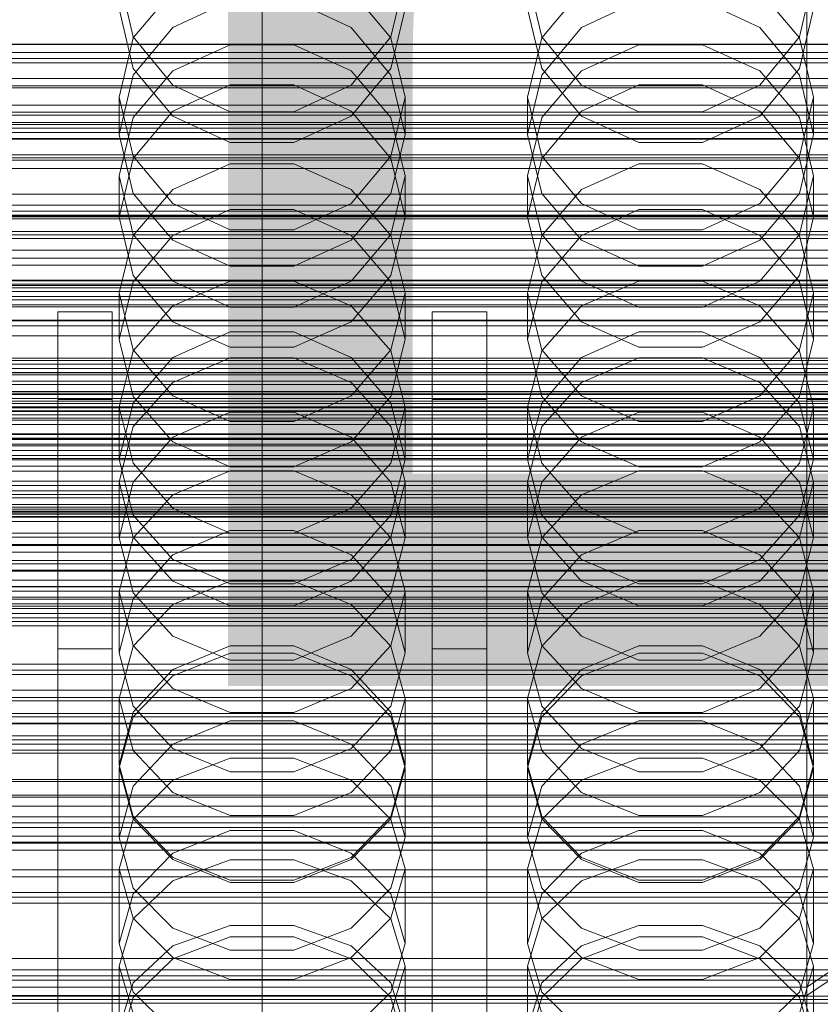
# Model space of a CAD drawing. Header units: millimetres. Extents: x -1970 to 61924, y -58230 to 6847.
# Tile 107 of 256: x 14 to 132, y -34523 to -34378. Entities that reach past the tile are written whole.
import ezdxf

# ---------------------------------------------------------------- set-up
doc = ezdxf.new("R2010")
doc.units = ezdxf.units.MM
for name, color, linetype, lineweight in [('COTAS_O', 1, 'Continuous', 0), ('COTAS_P', 1, 'Continuous', 0), ('frontal_briquetadora', 7, 'Continuous', 0), ('frontal_C01', 7, 'Continuous', 0), ('frontal_C02', 7, 'Continuous', 0), ('frontal_C03', 7, 'Continuous', 0), ('frontal_dosificador', 7, 'Continuous', 0), ('frontal_mezcladora', 7, 'Continuous', 0), ('frontal_secador', 7, 'Continuous', 0), ('frontal_tolva', 7, 'Continuous', 0), ('frontal_tolva-C01', 7, 'Continuous', 0)]:
    doc.layers.add(name, color=color, linetype=linetype, lineweight=lineweight)
doc.dimstyles.new('R19_100', dxfattribs={"dimtxt": 250, "dimasz": 150, "dimexe": 150, "dimexo": 80, "dimgap": 100, "dimtad": 1, "dimtih": 1, "dimtoh": 1, "dimdsep": 46, "dimcen": 0.09, "dimadec": 0, "dimazin": 0, "dimtfac": 1, "dimtdec": 4, "dimtofl": 0, "dimtmove": 0, "dimatfit": 3, "dimfxl": 1, "dimtolj": 1, "dimtzin": 0, "dimarcsym": 0})

# ---------------------------------------------------------------- blocks, each defined once
blk = doc.blocks.new('DIM_R26_43')
at = {"layer": 'COTAS_P'}
for p, q in [((-1750, -34600), (-1600, -34555)), ((2600, -34600), (2450, -34555)), ((-1750, -35500), (-1750, -34600)), ((-1750, -34600), (2600, -34600)), ((-1750, -34600), (-1600, -34645)), ((2600, -34600), (2450, -34645)), ((2600, -35500), (2600, -34600))]:
    blk.add_line(p, q, dxfattribs=at)
blk.add_text('4350 P', height=250, dxfattribs=at).set_placement((425, -34500))
blk = doc.blocks.new('DIM_R26_46')
at = {"layer": 'COTAS_O'}
for p, q in [((-1725, -33700), (-1575, -33655)), ((1725, -33700), (1575, -33655)), ((-1725, -34400), (-1725, -33700)), ((-1725, -33700), (1725, -33700)), ((-1725, -33700), (-1575, -33745)), ((1725, -33700), (1575, -33745)), ((1725, -34400), (1725, -33700))]:
    blk.add_line(p, q, dxfattribs=at)
blk.add_text('3450 O', height=250, dxfattribs=at).set_placement((0, -33600))
blk = doc.blocks.new('DIM_R26_48')
at = {"layer": 'COTAS_O'}
for p, q in [((-650, -33700), (50, -33700)), ((50, -33700), (5, -33850)), ((50, -34900), (50, -33700)), ((50, -33700), (95, -33850)), ((50, -34900), (5, -34750)), ((50, -34900), (95, -34750)), ((-650, -34900), (50, -34900))]:
    blk.add_line(p, q, dxfattribs=at)
blk.add_text('1200 O', height=250, rotation=90, dxfattribs=at).set_placement((-50, -34300))
blk = doc.blocks.new('DIM_R26_49')
at = {"layer": 'COTAS_O'}
for p, q in [((-650, -34200), (-500, -34155)), ((650, -34200), (500, -34155)), ((-650, -34900), (-650, -34200)), ((-650, -34200), (650, -34200)), ((-650, -34200), (-500, -34245)), ((650, -34200), (500, -34245)), ((650, -34900), (650, -34200))]:
    blk.add_line(p, q, dxfattribs=at)
blk.add_text('1300 O', height=250, dxfattribs=at).set_placement((0, -34100))
blk = doc.blocks.new('DIM_R26_54')
at = {"layer": 'COTAS_P'}
for p, q in [((-305, -34680), (395, -34680)), ((395, -34680), (350, -34830)), ((395, -36000), (395, -34680)), ((395, -34680), (440, -34830)), ((395, -36000), (350, -35850)), ((395, -36000), (440, -35850)), ((-305, -36000), (395, -36000))]:
    blk.add_line(p, q, dxfattribs=at)
blk.add_text('1320 P', height=250, rotation=90, dxfattribs=at).set_placement((295, -35340))

msp = doc.modelspace()

# ---------------------------------------------------------------- linework, layer by layer
at = {"layer": 'frontal_briquetadora'}
for p, q in [((29, -34371.863), (31.08, -34380.664)), ((68.92, -34380.664), (71, -34371.863)), ((89, -34371.863), (91.08, -34380.664)), ((128.92, -34380.664), (131, -34371.863)), ((36.907, -34373.853), (31.08, -34380.809)), ((68.92, -34380.809), (63.093, -34373.853)), ((96.907, -34373.853), (91.08, -34380.809)), ((128.92, -34380.809), (123.093, -34373.853)), ((36.906, -34379.254), (45.326, -34375.335)), ((54.674, -34375.335), (63.094, -34379.254)), ((96.906, -34379.254), (105.326, -34375.335)), ((114.674, -34375.335), (123.094, -34379.254)), ((31.08, -34385.296), (29, -34376.522)), ((71, -34376.522), (68.92, -34385.296)), ((91.08, -34385.296), (89, -34376.522)), ((131, -34376.522), (128.92, -34385.296)), ((31.08, -34386.283), (36.906, -34379.254)), ((63.094, -34379.254), (68.92, -34386.283)), ((91.08, -34386.283), (96.906, -34379.254)), ((123.094, -34379.254), (128.92, -34386.283)), ((31.08, -34380.809), (29, -34389.484)), ((31.08, -34380.664), (36.907, -34387.722)), ((63.093, -34387.722), (68.92, -34380.664)), ((71, -34389.484), (68.92, -34380.809)), ((91.08, -34380.809), (89, -34389.484)), ((91.08, -34380.664), (96.907, -34387.722)), ((123.093, -34387.722), (128.92, -34380.664)), ((131, -34389.484), (128.92, -34380.809)), ((36.907, -34385.622), (45.327, -34381.804)), ((45.327, -34381.804), (54.673, -34381.804)), ((54.673, -34381.804), (63.093, -34385.622)), ((96.907, -34385.622), (105.327, -34381.804)), ((105.327, -34381.804), (114.673, -34381.804)), ((114.673, -34381.804), (123.093, -34385.622)), ((36.906, -34392.292), (31.08, -34385.296)), ((31.08, -34392.502), (36.907, -34385.622)), ((63.093, -34385.622), (68.92, -34392.502)), ((68.92, -34385.296), (63.094, -34392.292)), ((96.906, -34392.292), (91.08, -34385.296)), ((91.08, -34392.502), (96.907, -34385.622)), ((123.093, -34385.622), (128.92, -34392.502)), ((128.92, -34385.296), (123.094, -34392.292)), ((29, -34394.99), (31.08, -34386.283)), ((68.92, -34386.283), (71, -34394.99)), ((89, -34394.99), (91.08, -34386.283)), ((128.92, -34386.283), (131, -34394.99)), ((45.326, -34387.688), (36.906, -34391.571)), ((36.907, -34387.722), (45.327, -34391.639)), ((54.674, -34387.688), (45.326, -34387.688)), ((54.673, -34391.639), (63.093, -34387.722)), ((63.094, -34391.571), (54.674, -34387.688)), ((105.326, -34387.688), (96.906, -34391.571)), ((96.907, -34387.722), (105.327, -34391.639)), ((114.674, -34387.688), (105.326, -34387.688)), ((114.673, -34391.639), (123.093, -34387.722)), ((123.094, -34391.571), (114.674, -34387.688)), ((29, -34389.484), (29, -34394.99)), ((29, -34389.484), (31.08, -34398.159)), ((68.92, -34398.159), (71, -34389.484)), ((71, -34389.484), (71, -34394.99)), ((89, -34389.484), (89, -34394.99)), ((89, -34389.484), (91.08, -34398.159)), ((128.92, -34398.159), (131, -34389.484)), ((131, -34389.484), (131, -34394.99)), ((36.906, -34391.571), (31.08, -34398.53)), ((45.327, -34391.639), (54.673, -34391.639)), ((68.92, -34398.53), (63.094, -34391.571)), ((96.906, -34391.571), (91.08, -34398.53)), ((105.327, -34391.639), (114.673, -34391.639)), ((128.92, -34398.53), (123.094, -34391.571)), ((29, -34401.081), (31.08, -34392.502)), ((45.326, -34396.159), (36.906, -34392.292)), ((63.094, -34392.292), (54.674, -34396.159)), ((68.92, -34392.502), (71, -34401.081)), ((89, -34401.081), (91.08, -34392.502)), ((105.326, -34396.159), (96.906, -34392.292)), ((123.094, -34392.292), (114.674, -34396.159)), ((128.92, -34392.502), (131, -34401.081)), ((31.08, -34403.634), (29, -34394.99)), ((71, -34394.99), (68.92, -34403.634)), ((91.08, -34403.634), (89, -34394.99)), ((131, -34394.99), (128.92, -34403.634)), ((54.674, -34396.159), (45.326, -34396.159)), ((114.674, -34396.159), (105.326, -34396.159)), ((31.08, -34398.53), (29, -34407.145)), ((31.08, -34398.159), (36.907, -34405.116)), ((63.093, -34405.116), (68.92, -34398.159)), ((71, -34407.145), (68.92, -34398.53)), ((91.08, -34398.53), (89, -34407.145)), ((91.08, -34398.159), (96.907, -34405.116)), ((123.093, -34405.116), (128.92, -34398.159)), ((131, -34407.145), (128.92, -34398.53)), ((36.907, -34403.051), (45.327, -34399.304)), ((45.327, -34399.304), (54.673, -34399.304)), ((54.673, -34399.304), (63.093, -34403.051)), ((96.907, -34403.051), (105.327, -34399.304)), ((105.327, -34399.304), (114.673, -34399.304)), ((114.673, -34399.304), (123.093, -34403.051)), ((29, -34401.081), (29, -34407.145)), ((31.08, -34409.66), (29, -34401.081)), ((71, -34401.081), (68.92, -34409.66)), ((71, -34401.081), (71, -34407.145)), ((89, -34401.081), (89, -34407.145)), ((91.08, -34409.66), (89, -34401.081)), ((131, -34401.081), (128.92, -34409.66)), ((131, -34401.081), (131, -34407.145)), ((31.08, -34409.801), (36.907, -34403.051)), ((63.093, -34403.051), (68.92, -34409.801)), ((91.08, -34409.801), (96.907, -34403.051)), ((123.093, -34403.051), (128.92, -34409.801)), ((36.906, -34410.517), (31.08, -34403.634)), ((68.92, -34403.634), (63.094, -34410.517)), ((96.906, -34410.517), (91.08, -34403.634)), ((128.92, -34403.634), (123.094, -34410.517)), ((45.326, -34405.988), (36.906, -34409.807)), ((36.907, -34405.116), (45.327, -34408.976)), ((54.674, -34405.988), (45.326, -34405.988)), ((54.673, -34408.976), (63.093, -34405.116)), ((63.094, -34409.807), (54.674, -34405.988)), ((105.326, -34405.988), (96.906, -34409.807)), ((96.907, -34405.116), (105.327, -34408.976)), ((114.674, -34405.988), (105.326, -34405.988)), ((114.673, -34408.976), (123.093, -34405.116)), ((123.094, -34409.807), (114.674, -34405.988)), ((29, -34407.145), (31.08, -34415.689)), ((68.92, -34415.689), (71, -34407.145)), ((89, -34407.145), (91.08, -34415.689)), ((128.92, -34415.689), (131, -34407.145)), ((45.327, -34408.976), (54.673, -34408.976)), ((105.327, -34408.976), (114.673, -34408.976)), ((29, -34418.219), (31.08, -34409.801)), ((36.907, -34416.54), (31.08, -34409.66)), ((36.906, -34409.807), (31.08, -34416.648)), ((45.326, -34414.319), (36.906, -34410.517)), ((63.094, -34410.517), (54.674, -34414.319)), ((68.92, -34409.66), (63.093, -34416.54)), ((68.92, -34416.648), (63.094, -34409.807)), ((68.92, -34409.801), (71, -34418.219)), ((89, -34418.219), (91.08, -34409.801)), ((96.907, -34416.54), (91.08, -34409.66)), ((96.906, -34409.807), (91.08, -34416.648)), ((105.326, -34414.319), (96.906, -34410.517)), ((123.094, -34410.517), (114.674, -34414.319)), ((128.92, -34409.66), (123.093, -34416.54)), ((128.92, -34416.648), (123.094, -34409.807)), ((128.92, -34409.801), (131, -34418.219)), ((54.674, -34414.319), (45.326, -34414.319)), ((114.674, -34414.319), (105.326, -34414.319)), ((31.08, -34415.689), (36.906, -34422.488)), ((63.094, -34422.488), (68.92, -34415.689)), ((91.08, -34415.689), (96.906, -34422.488)), ((123.094, -34422.488), (128.92, -34415.689)), ((31.08, -34416.648), (29, -34425.108)), ((45.327, -34416.505), (36.907, -34420.17)), ((45.327, -34420.358), (36.907, -34416.54)), ((54.673, -34416.505), (45.327, -34416.505)), ((63.093, -34420.17), (54.673, -34416.505)), ((63.093, -34416.54), (54.673, -34420.358)), ((71, -34425.108), (68.92, -34416.648)), ((91.08, -34416.648), (89, -34425.108)), ((105.327, -34416.505), (96.907, -34420.17)), ((105.327, -34420.358), (96.907, -34416.54)), ((114.673, -34416.505), (105.327, -34416.505)), ((123.093, -34420.17), (114.673, -34416.505)), ((123.093, -34416.54), (114.673, -34420.358)), ((131, -34425.108), (128.92, -34416.648)), ((29, -34418.219), (29, -34425.108)), ((29, -34418.219), (31.08, -34426.637)), ((68.92, -34426.637), (71, -34418.219)), ((71, -34418.219), (71, -34425.108)), ((89, -34418.219), (89, -34425.108)), ((89, -34418.219), (91.08, -34426.637)), ((128.92, -34426.637), (131, -34418.219)), ((131, -34418.219), (131, -34425.108)), ((36.907, -34420.17), (31.08, -34426.776)), ((54.673, -34420.358), (45.327, -34420.358)), ((68.92, -34426.776), (63.093, -34420.17)), ((96.907, -34420.17), (91.08, -34426.776)), ((114.673, -34420.358), (105.327, -34420.358)), ((128.92, -34426.776), (123.093, -34420.17)), ((36.906, -34422.488), (45.326, -34426.241)), ((54.674, -34426.241), (63.094, -34422.488)), ((96.906, -34422.488), (105.326, -34426.241)), ((114.674, -34426.241), (123.094, -34422.488)), ((36.906, -34427.72), (45.326, -34423.972)), ((45.326, -34423.972), (54.674, -34423.972)), ((54.674, -34423.972), (63.094, -34427.72)), ((96.906, -34427.72), (105.326, -34423.972)), ((105.326, -34423.972), (114.674, -34423.972)), ((114.674, -34423.972), (123.094, -34427.72)), ((31.08, -34433.486), (29, -34425.108)), ((45.326, -34426.241), (54.674, -34426.241)), ((71, -34425.108), (68.92, -34433.486)), ((91.08, -34433.486), (89, -34425.108)), ((105.326, -34426.241), (114.674, -34426.241)), ((131, -34425.108), (128.92, -34433.486)), ((31.08, -34426.776), (29, -34435.012)), ((31.08, -34426.637), (36.907, -34433.388)), ((31.08, -34434.426), (36.906, -34427.72)), ((36.907, -34431.392), (45.327, -34427.785)), ((45.327, -34427.785), (54.673, -34427.785)), ((54.673, -34427.785), (63.093, -34431.392)), ((63.093, -34433.388), (68.92, -34426.637)), ((63.094, -34427.72), (68.92, -34434.426)), ((71, -34435.012), (68.92, -34426.776)), ((91.08, -34426.776), (89, -34435.012)), ((91.08, -34426.637), (96.907, -34433.388)), ((91.08, -34434.426), (96.906, -34427.72)), ((96.907, -34431.392), (105.327, -34427.785)), ((105.327, -34427.785), (114.673, -34427.785)), ((114.673, -34427.785), (123.093, -34431.392)), ((123.093, -34433.388), (128.92, -34426.637)), ((123.094, -34427.72), (128.92, -34434.426)), ((131, -34435.012), (128.92, -34426.776)), ((31.08, -34437.891), (36.907, -34431.392)), ((63.093, -34431.392), (68.92, -34437.891)), ((91.08, -34437.891), (96.907, -34431.392)), ((123.093, -34431.392), (128.92, -34437.891)), ((36.906, -34440.145), (31.08, -34433.486)), ((36.907, -34433.388), (45.327, -34437.134)), ((54.673, -34437.134), (63.093, -34433.388)), ((68.92, -34433.486), (63.094, -34440.145)), ((96.906, -34440.145), (91.08, -34433.486)), ((96.907, -34433.388), (105.327, -34437.134)), ((114.673, -34437.134), (123.093, -34433.388)), ((128.92, -34433.486), (123.094, -34440.145)), ((200, -34434.477), (-160, -34434.477)), ((29, -34442.708), (31.08, -34434.426)), ((29, -34435.012), (29, -34442.708)), ((29, -34435.012), (31.08, -34443.249)), ((68.92, -34434.426), (71, -34442.708)), ((68.92, -34443.249), (71, -34435.012)), ((71, -34435.012), (71, -34442.708)), ((89, -34442.708), (91.08, -34434.426)), ((89, -34435.012), (89, -34442.708)), ((89, -34435.012), (91.08, -34443.249)), ((128.92, -34434.426), (131, -34442.708)), ((128.92, -34443.249), (131, -34435.012)), ((131, -34435.012), (131, -34442.708)), ((45.326, -34435.765), (36.906, -34439.459)), ((54.674, -34435.765), (45.326, -34435.765)), ((63.094, -34439.459), (54.674, -34435.765)), ((105.326, -34435.765), (96.906, -34439.459)), ((114.674, -34435.765), (105.326, -34435.765)), ((123.094, -34439.459), (114.674, -34435.765)), ((29, -34445.996), (31.08, -34437.891)), ((45.327, -34437.134), (54.673, -34437.134)), ((68.92, -34437.891), (71, -34445.996)), ((89, -34445.996), (91.08, -34437.891)), ((105.327, -34437.134), (114.673, -34437.134)), ((128.92, -34437.891), (131, -34445.996)), ((36.906, -34439.459), (31.08, -34446.067)), ((68.92, -34446.067), (63.094, -34439.459)), ((96.906, -34439.459), (91.08, -34446.067)), ((128.92, -34446.067), (123.094, -34439.459)), ((-160, -34439.62), (200, -34439.62)), ((45.326, -34443.818), (36.906, -34440.145)), ((63.094, -34440.145), (54.674, -34443.818)), ((105.326, -34443.818), (96.906, -34440.145)), ((123.094, -34440.145), (114.674, -34443.818)), ((31.08, -34450.901), (29, -34442.708)), ((31.08, -34443.249), (36.907, -34449.855)), ((54.674, -34443.818), (45.326, -34443.818)), ((63.093, -34449.855), (68.92, -34443.249)), ((71, -34442.708), (68.92, -34450.901)), ((91.08, -34450.901), (89, -34442.708)), ((91.08, -34443.249), (96.907, -34449.855)), ((114.674, -34443.818), (105.326, -34443.818)), ((123.093, -34449.855), (128.92, -34443.249)), ((131, -34442.708), (128.92, -34450.901)), ((36.907, -34447.906), (45.327, -34444.394)), ((45.327, -34444.394), (54.673, -34444.394)), ((54.673, -34444.394), (63.093, -34447.906)), ((96.907, -34447.906), (105.327, -34444.394)), ((105.327, -34444.394), (114.673, -34444.394)), ((114.673, -34444.394), (123.093, -34447.906)), ((29, -34445.996), (29, -34454.221)), ((31.08, -34454.101), (29, -34445.996)), ((31.08, -34446.067), (29, -34454.221)), ((71, -34445.996), (68.92, -34454.101)), ((71, -34454.221), (68.92, -34446.067)), ((71, -34445.996), (71, -34454.221)), ((89, -34445.996), (89, -34454.221)), ((91.08, -34454.101), (89, -34445.996)), ((91.08, -34446.067), (89, -34454.221)), ((131, -34445.996), (128.92, -34454.101)), ((131, -34454.221), (128.92, -34446.067)), ((131, -34445.996), (131, -34454.221)), ((31.08, -34454.234), (36.907, -34447.906)), ((63.093, -34447.906), (68.92, -34454.234)), ((91.08, -34454.234), (96.907, -34447.906)), ((123.093, -34447.906), (128.92, -34454.234)), ((36.906, -34457.404), (31.08, -34450.901)), ((36.907, -34449.855), (45.327, -34453.52)), ((54.673, -34453.52), (63.093, -34449.855)), ((68.92, -34450.901), (63.094, -34457.404)), ((96.906, -34457.404), (91.08, -34450.901)), ((96.907, -34449.855), (105.327, -34453.52)), ((114.673, -34453.52), (123.093, -34449.855)), ((128.92, -34450.901), (123.094, -34457.404)), ((200, -34451.11), (-160, -34451.11)), ((45.326, -34453.127), (36.906, -34456.734)), ((54.674, -34453.127), (45.326, -34453.127)), ((45.327, -34453.52), (54.673, -34453.52)), ((63.094, -34456.734), (54.674, -34453.127)), ((105.326, -34453.127), (96.906, -34456.734)), ((114.674, -34453.127), (105.326, -34453.127)), ((105.327, -34453.52), (114.673, -34453.52)), ((123.094, -34456.734), (114.674, -34453.127)), ((29, -34454.221), (31.08, -34462.278)), ((29, -34462.125), (31.08, -34454.234)), ((36.907, -34460.601), (31.08, -34454.101)), ((68.92, -34454.101), (63.093, -34460.601)), ((68.92, -34462.278), (71, -34454.221)), ((68.92, -34454.234), (71, -34462.125)), ((89, -34454.221), (91.08, -34462.278)), ((89, -34462.125), (91.08, -34454.234)), ((96.907, -34460.601), (91.08, -34454.101)), ((128.92, -34454.101), (123.093, -34460.601)), ((128.92, -34462.278), (131, -34454.221)), ((128.92, -34454.234), (131, -34462.125)), ((36.906, -34456.734), (31.08, -34463.181)), ((68.92, -34463.18), (63.094, -34456.734)), ((96.906, -34456.734), (91.08, -34463.181)), ((128.92, -34463.18), (123.094, -34456.734)), ((-160, -34457.538), (200, -34457.538)), ((45.326, -34460.988), (36.906, -34457.404)), ((63.094, -34457.404), (54.674, -34460.988)), ((105.326, -34460.988), (96.906, -34457.404)), ((123.094, -34457.404), (114.674, -34460.988)), ((45.327, -34460.596), (36.907, -34464.004)), ((45.327, -34464.208), (36.907, -34460.601)), ((54.674, -34460.988), (45.326, -34460.988)), ((54.673, -34460.596), (45.327, -34460.596)), ((63.093, -34464.004), (54.673, -34460.596)), ((63.093, -34460.601), (54.673, -34464.208)), ((105.327, -34460.596), (96.907, -34464.004)), ((105.327, -34464.208), (96.907, -34460.601)), ((114.674, -34460.988), (105.326, -34460.988)), ((114.673, -34460.596), (105.327, -34460.596)), ((123.093, -34464.004), (114.673, -34460.596)), ((123.093, -34460.601), (114.673, -34464.208)), ((200, -34461.368), (-160, -34461.368)), ((29, -34462.125), (29, -34471.125)), ((29, -34462.125), (31.08, -34470.016)), ((31.08, -34462.278), (36.906, -34468.668)), ((63.094, -34468.668), (68.92, -34462.278)), ((68.92, -34470.016), (71, -34462.125)), ((71, -34462.125), (71, -34471.125)), ((89, -34462.125), (89, -34471.125)), ((89, -34462.125), (91.08, -34470.016)), ((91.08, -34462.278), (96.906, -34468.668)), ((123.094, -34468.668), (128.92, -34462.278)), ((128.92, -34470.016), (131, -34462.125)), ((131, -34462.125), (131, -34471.125)), ((-160, -34463.94), (200, -34463.94)), ((31.08, -34463.181), (29, -34471.125)), ((36.907, -34464.004), (31.08, -34470.145)), ((68.92, -34470.145), (63.093, -34464.004)), ((71, -34471.125), (68.92, -34463.18)), ((91.08, -34463.181), (89, -34471.125)), ((96.907, -34464.004), (91.08, -34470.145)), ((128.92, -34470.145), (123.093, -34464.004)), ((131, -34471.125), (128.92, -34463.18)), ((54.673, -34464.208), (45.327, -34464.208)), ((114.673, -34464.208), (105.327, -34464.208)), ((36.906, -34468.668), (45.326, -34472.188)), ((54.674, -34472.188), (63.094, -34468.668)), ((96.906, -34468.668), (105.326, -34472.188)), ((114.674, -34472.188), (123.094, -34468.668)), ((31.08, -34470.145), (29, -34477.803)), ((31.08, -34478.964), (29, -34471.125)), ((31.08, -34470.016), (36.907, -34476.344)), ((36.906, -34473.572), (45.326, -34470.06)), ((36.907, -34474.485), (45.327, -34471.151)), ((45.326, -34470.06), (54.674, -34470.06)), ((45.327, -34471.151), (54.673, -34471.151)), ((54.673, -34471.151), (63.093, -34474.485)), ((54.674, -34470.06), (63.094, -34473.572)), ((63.093, -34476.344), (68.92, -34470.016)), ((71, -34477.803), (68.92, -34470.145)), ((71, -34471.125), (68.92, -34478.964)), ((91.08, -34470.145), (89, -34477.803)), ((91.08, -34478.964), (89, -34471.125)), ((91.08, -34470.016), (96.907, -34476.344)), ((96.906, -34473.572), (105.326, -34470.06)), ((96.907, -34474.485), (105.327, -34471.151)), ((105.326, -34470.06), (114.674, -34470.06)), ((105.327, -34471.151), (114.673, -34471.151)), ((114.673, -34471.151), (123.093, -34474.485)), ((114.674, -34470.06), (123.094, -34473.572)), ((123.093, -34476.344), (128.92, -34470.016)), ((131, -34477.803), (128.92, -34470.145)), ((131, -34471.125), (128.92, -34478.964)), ((45.326, -34472.188), (54.674, -34472.188)), ((105.326, -34472.188), (114.674, -34472.188)), ((31.08, -34479.841), (36.906, -34473.572)), ((63.094, -34473.572), (68.92, -34479.841)), ((91.08, -34479.841), (96.906, -34473.572)), ((123.094, -34473.572), (128.92, -34479.841)), ((31.08, -34480.494), (36.907, -34474.485)), ((63.093, -34474.485), (68.92, -34480.494)), ((91.08, -34480.494), (96.907, -34474.485)), ((123.093, -34474.485), (128.92, -34480.494)), ((36.907, -34476.344), (45.327, -34479.856)), ((54.673, -34479.856), (63.093, -34476.344)), ((96.907, -34476.344), (105.327, -34479.856)), ((114.673, -34479.856), (123.093, -34476.344)), ((200, -34478.149), (-160, -34478.149)), ((29, -34477.803), (29, -34487.557)), ((29, -34477.803), (31.08, -34485.461)), ((68.92, -34485.461), (71, -34477.803)), ((71, -34477.803), (71, -34487.557)), ((89, -34477.803), (89, -34487.557)), ((89, -34477.803), (91.08, -34485.461)), ((128.92, -34485.461), (131, -34477.803)), ((131, -34477.803), (131, -34487.557)), ((29, -34487.557), (31.08, -34479.841)), ((36.906, -34485.172), (31.08, -34478.964)), ((45.327, -34479.856), (54.673, -34479.856)), ((68.92, -34478.964), (63.094, -34485.172)), ((68.92, -34479.841), (71, -34487.557)), ((89, -34487.557), (91.08, -34479.841)), ((96.906, -34485.172), (91.08, -34478.964)), ((105.327, -34479.856), (114.673, -34479.856)), ((128.92, -34478.964), (123.094, -34485.172)), ((128.92, -34479.841), (131, -34487.557)), ((-160, -34481.433), (200, -34481.433)), ((29, -34487.986), (31.08, -34480.494)), ((45.326, -34481.091), (36.906, -34484.534)), ((54.674, -34481.091), (45.326, -34481.091)), ((63.094, -34484.534), (54.674, -34481.091)), ((68.92, -34480.494), (71, -34487.986)), ((89, -34487.986), (91.08, -34480.494)), ((105.326, -34481.091), (96.906, -34484.534)), ((114.674, -34481.091), (105.326, -34481.091)), ((123.094, -34484.534), (114.674, -34481.091)), ((128.92, -34480.494), (131, -34487.986)), ((-160, -34483.291), (200, -34483.291)), ((36.906, -34484.534), (31.08, -34490.676)), ((31.08, -34485.461), (36.907, -34491.602)), ((45.326, -34488.588), (36.906, -34485.172)), ((63.094, -34485.172), (54.674, -34488.588)), ((63.093, -34491.602), (68.92, -34485.461)), ((68.92, -34490.676), (63.094, -34484.534)), ((96.906, -34484.534), (91.08, -34490.676)), ((91.08, -34485.461), (96.907, -34491.602)), ((105.326, -34488.588), (96.906, -34485.172)), ((123.094, -34485.172), (114.674, -34488.588)), ((123.093, -34491.602), (128.92, -34485.461)), ((128.92, -34490.676), (123.094, -34484.534)), ((-160, -34485.849), (200, -34485.849)), ((36.907, -34489.803), (45.327, -34486.586)), ((45.327, -34486.586), (54.673, -34486.586)), ((54.673, -34486.586), (63.093, -34489.803)), ((96.907, -34489.803), (105.327, -34486.586)), ((105.327, -34486.586), (114.673, -34486.586)), ((114.673, -34486.586), (123.093, -34489.803)), ((31.08, -34495.158), (29, -34487.557)), ((29, -34487.986), (29, -34498.23)), ((31.08, -34495.478), (29, -34487.986)), ((54.674, -34488.588), (45.326, -34488.588)), ((71, -34487.557), (68.92, -34495.158)), ((71, -34487.986), (68.92, -34495.478)), ((71, -34487.986), (71, -34498.23)), ((91.08, -34495.158), (89, -34487.557)), ((89, -34487.986), (89, -34498.23)), ((91.08, -34495.478), (89, -34487.986)), ((114.674, -34488.588), (105.326, -34488.588)), ((131, -34487.557), (128.92, -34495.158)), ((131, -34487.986), (128.92, -34495.478)), ((131, -34487.986), (131, -34498.23)), ((-160, -34489.719), (200, -34489.719)), ((-160, -34489.991), (200, -34489.991)), ((31.08, -34495.6), (36.907, -34489.803)), ((63.093, -34489.803), (68.92, -34495.6)), ((91.08, -34495.6), (96.907, -34489.803)), ((123.093, -34489.803), (128.92, -34495.6)), ((31.08, -34490.676), (29, -34498.23)), ((71, -34498.23), (68.92, -34490.676)), ((91.08, -34490.676), (89, -34498.23)), ((131, -34498.23), (128.92, -34490.676)), ((-160, -34492.29), (200, -34492.29)), ((36.907, -34491.602), (45.327, -34495.01)), ((54.673, -34495.01), (63.093, -34491.602)), ((96.907, -34491.602), (105.327, -34495.01)), ((114.673, -34495.01), (123.093, -34491.602)), ((-160, -34493.614), (200, -34493.614)), ((29, -34502.829), (31.08, -34495.6)), ((36.906, -34501.17), (31.08, -34495.158)), ((36.907, -34501.486), (31.08, -34495.478)), ((45.327, -34495.01), (54.673, -34495.01)), ((68.92, -34495.478), (63.093, -34501.486)), ((68.92, -34495.158), (63.094, -34501.17)), ((68.92, -34495.6), (71, -34502.829)), ((89, -34502.829), (91.08, -34495.6)), ((96.906, -34501.17), (91.08, -34495.158)), ((96.907, -34501.486), (91.08, -34495.478)), ((105.327, -34495.01), (114.673, -34495.01)), ((128.92, -34495.478), (123.093, -34501.486)), ((128.92, -34495.158), (123.094, -34501.17)), ((128.92, -34495.6), (131, -34502.829)), ((45.326, -34497.219), (36.906, -34500.552)), ((54.674, -34497.219), (45.326, -34497.219)), ((63.094, -34500.552), (54.674, -34497.219)), ((105.326, -34497.219), (96.906, -34500.552)), ((114.674, -34497.219), (105.326, -34497.219)), ((123.094, -34500.552), (114.674, -34497.219)), ((-160, -34498.03), (200, -34498.03)), ((29, -34498.23), (31.08, -34505.662)), ((68.92, -34505.662), (71, -34498.23)), ((89, -34498.23), (91.08, -34505.662)), ((128.92, -34505.662), (131, -34498.23)), ((36.906, -34500.552), (31.08, -34506.493)), ((45.326, -34504.474), (36.906, -34501.17)), ((45.327, -34504.82), (36.907, -34501.486)), ((45.327, -34501.512), (36.907, -34504.604)), ((54.673, -34501.512), (45.327, -34501.512)), ((63.093, -34501.486), (54.673, -34504.82)), ((63.093, -34504.604), (54.673, -34501.512)), ((63.094, -34501.17), (54.674, -34504.474)), ((68.92, -34506.493), (63.094, -34500.552)), ((96.906, -34500.552), (91.08, -34506.493)), ((105.326, -34504.474), (96.906, -34501.17)), ((105.327, -34504.82), (96.907, -34501.486)), ((105.327, -34501.512), (96.907, -34504.604)), ((114.673, -34501.512), (105.327, -34501.512)), ((123.093, -34501.486), (114.673, -34504.82)), ((123.093, -34504.604), (114.673, -34501.512)), ((123.094, -34501.17), (114.674, -34504.474)), ((128.92, -34506.493), (123.094, -34500.552)), ((29, -34502.829), (29, -34513.787)), ((29, -34502.829), (31.08, -34510.058)), ((68.92, -34510.058), (71, -34502.829)), ((71, -34502.829), (71, -34513.787)), ((89, -34502.829), (89, -34513.787)), ((89, -34502.829), (91.08, -34510.058)), ((128.92, -34510.058), (131, -34502.829)), ((131, -34502.829), (131, -34513.787)), ((54.674, -34504.474), (45.326, -34504.474)), ((114.674, -34504.474), (105.326, -34504.474)), ((36.907, -34504.604), (31.08, -34510.176)), ((31.08, -34505.662), (36.906, -34511.534)), ((54.673, -34504.82), (45.327, -34504.82)), ((68.92, -34510.176), (63.093, -34504.604)), ((63.094, -34511.534), (68.92, -34505.662)), ((96.907, -34504.604), (91.08, -34510.176)), ((91.08, -34505.662), (96.906, -34511.534)), ((114.673, -34504.82), (105.327, -34504.82)), ((128.92, -34510.176), (123.093, -34504.604)), ((123.094, -34511.534), (128.92, -34505.662)), ((31.08, -34506.493), (29, -34513.787)), ((71, -34513.787), (68.92, -34506.493)), ((91.08, -34506.493), (89, -34513.787)), ((131, -34513.787), (128.92, -34506.493)), ((31.08, -34510.176), (29, -34517.123)), ((31.08, -34510.058), (36.907, -34515.855)), ((63.093, -34515.855), (68.92, -34510.058)), ((71, -34517.123), (68.92, -34510.176)), ((91.08, -34510.176), (89, -34517.123)), ((91.08, -34510.058), (96.907, -34515.855)), ((123.093, -34515.855), (128.92, -34510.058)), ((131, -34517.123), (128.92, -34510.176)), ((36.906, -34511.534), (45.326, -34514.76)), ((36.907, -34514.166), (45.327, -34511.161)), ((45.327, -34511.161), (54.673, -34511.161)), ((54.673, -34511.161), (63.093, -34514.166)), ((54.674, -34514.76), (63.094, -34511.534)), ((96.906, -34511.534), (105.326, -34514.76)), ((96.907, -34514.166), (105.327, -34511.161)), ((105.327, -34511.161), (114.673, -34511.161)), ((114.673, -34511.161), (123.093, -34514.166)), ((114.674, -34514.76), (123.094, -34511.534)), ((36.906, -34516.027), (45.326, -34512.811)), ((45.326, -34512.811), (54.674, -34512.811)), ((54.674, -34512.811), (63.094, -34516.027)), ((96.906, -34516.027), (105.326, -34512.811)), ((105.326, -34512.811), (114.674, -34512.811)), ((114.674, -34512.811), (123.094, -34516.027)), ((31.08, -34520.952), (29, -34513.787)), ((31.08, -34519.58), (36.907, -34514.166)), ((63.093, -34514.166), (68.92, -34519.58)), ((71, -34513.787), (68.92, -34520.952)), ((91.08, -34520.952), (89, -34513.787)), ((91.08, -34519.58), (96.907, -34514.166)), ((123.093, -34514.166), (128.92, -34519.58)), ((131, -34513.787), (128.92, -34520.952)), ((31.08, -34521.752), (36.906, -34516.027)), ((36.907, -34515.855), (45.327, -34519.072)), ((45.326, -34514.76), (54.674, -34514.76)), ((54.673, -34519.072), (63.093, -34515.855)), ((63.094, -34516.027), (68.92, -34521.752)), ((91.08, -34521.752), (96.906, -34516.027)), ((96.907, -34515.855), (105.327, -34519.072)), ((105.326, -34514.76), (114.674, -34514.76)), ((114.673, -34519.072), (123.093, -34515.855)), ((123.094, -34516.027), (128.92, -34521.752)), ((29, -34517.123), (29, -34528.769)), ((29, -34517.123), (31.08, -34524.071)), ((68.92, -34524.071), (71, -34517.123)), ((71, -34517.123), (71, -34528.769)), ((89, -34517.123), (89, -34528.769)), ((89, -34517.123), (91.08, -34524.071)), ((128.92, -34524.071), (131, -34517.123)), ((131, -34517.123), (131, -34528.769)), ((29, -34526.331), (31.08, -34519.58)), ((45.327, -34519.072), (54.673, -34519.072)), ((68.92, -34519.58), (71, -34526.331)), ((89, -34526.331), (91.08, -34519.58)), ((105.327, -34519.072), (114.673, -34519.072)), ((128.92, -34519.58), (131, -34526.331)), ((29, -34528.769), (31.08, -34521.752)), ((36.906, -34526.603), (31.08, -34520.952)), ((68.92, -34520.952), (63.094, -34526.603)), ((68.92, -34521.752), (71, -34528.769)), ((89, -34528.769), (91.08, -34521.752)), ((96.906, -34526.603), (91.08, -34520.952)), ((128.92, -34520.952), (123.094, -34526.603)), ((128.92, -34521.752), (131, -34528.769))]:
    msp.add_line(p, q, dxfattribs=at)
at = {"layer": 'frontal_C01'}
for p, q in [((130, -34520.192), (130, -34257.579)), ((130, -34263.359), (130, -34525.972)), ((-450, -34381.706), (450, -34381.706)), ((228.298, -34453.88), (130, -34520.192)), ((130, -34520.192), (0, -34520.192)), ((130, -34782.805), (130, -34520.192))]:
    msp.add_line(p, q, dxfattribs=at)
at = {"layer": 'frontal_C02'}
for p, q in [((130, -34521.432), (130, -34230.937)), ((130, -34236.667), (130, -34527.162)), ((-311.15, -34416.368), (311.15, -34416.368)), ((-311.15, -34416.964), (311.15, -34416.964)), ((-311.15, -34417.501), (311.15, -34417.501)), ((-311.15, -34419.249), (311.15, -34419.249)), ((-311.15, -34420.287), (311.15, -34420.287)), ((-311.15, -34423.068), (311.15, -34423.068)), ((-311.15, -34424.535), (311.15, -34424.535)), ((-311.15, -34428.159), (311.15, -34428.159)), ((-311.15, -34429.956), (311.15, -34429.956)), ((-440, -34432.754), (440, -34432.754)), ((-440, -34432.965), (440, -34432.965)), ((-440, -34433.156), (440, -34433.156)), ((-440, -34433.775), (440, -34433.775)), ((-440, -34434.143), (440, -34434.143)), ((-440, -34435.128), (440, -34435.128)), ((311.15, -34434.176), (-311.15, -34434.176)), ((-440, -34435.648), (440, -34435.648)), ((-311.15, -34436.18), (311.15, -34436.18)), ((-440, -34436.932), (440, -34436.932)), ((-440, -34437.569), (440, -34437.569)), ((440, -34439.064), (-440, -34439.064)), ((-440, -34439.774), (440, -34439.774)), ((-311.15, -34440.709), (311.15, -34440.709)), ((-440, -34441.379), (440, -34441.379)), ((-440, -34442.114), (440, -34442.114)), ((-440, -34443.719), (440, -34443.719)), ((-311.15, -34442.784), (311.15, -34442.784)), ((-440, -34444.429), (440, -34444.429)), ((-440, -34445.925), (440, -34445.925)), ((-440, -34446.561), (440, -34446.561)), ((-440, -34447.845), (440, -34447.845)), ((-311.15, -34447.313), (311.15, -34447.313)), ((-440, -34448.365), (440, -34448.365)), ((-440, -34449.351), (440, -34449.351)), ((-311.15, -34449.317), (311.15, -34449.317)), ((-440, -34449.718), (440, -34449.718)), ((-440, -34450.338), (440, -34450.338)), ((-440, -34450.528), (440, -34450.528)), ((-440, -34450.739), (440, -34450.739)), ((-311.15, -34453.538), (311.15, -34453.538)), ((-311.15, -34455.334), (311.15, -34455.334)), ((228.298, -34455.696), (130, -34521.432)), ((-311.15, -34458.959), (311.15, -34458.959)), ((-311.15, -34460.426), (311.15, -34460.426)), ((-311.15, -34463.207), (311.15, -34463.207)), ((-311.15, -34464.244), (311.15, -34464.244)), ((-311.15, -34465.992), (311.15, -34465.992)), ((-311.15, -34466.529), (311.15, -34466.529)), ((-311.15, -34467.125), (311.15, -34467.125)), ((130, -34521.432), (0, -34521.432)), ((130, -34811.926), (130, -34521.432))]:
    msp.add_line(p, q, dxfattribs=at)
at = {"layer": 'frontal_C03'}
for p, q in [((1250, -34382.923), (-1250, -34382.923)), ((1250, -34383.804), (-1250, -34383.804)), ((1250, -34384.458), (-1250, -34384.458)), ((1250, -34386.765), (-1250, -34386.765)), ((-1250, -34387.823), (1250, -34387.823)), ((1250, -34390.675), (-1250, -34390.675)), ((1250, -34391.732), (-1250, -34391.732)), ((1250, -34394.039), (-1250, -34394.039)), ((-1500, -34395.695), (1500, -34395.695)), ((1250, -34394.693), (-1250, -34394.693)), ((1250, -34395.574), (-1250, -34395.574)), ((1530, -34398.773), (-1530, -34398.773)), ((1530, -34403.773), (-1530, -34403.773)), ((1250, -34405.381), (-1250, -34405.381)), ((1500, -34407.104), (-1500, -34407.104)), ((1500, -34407.389), (-1500, -34407.389)), ((1250, -34406.262), (-1250, -34406.262)), ((1250, -34406.915), (-1250, -34406.915)), ((1250, -34409.223), (-1250, -34409.223)), ((-1250, -34410.28), (1250, -34410.28)), ((1250, -34413.132), (-1250, -34413.132)), ((1250, -34414.19), (-1250, -34414.19)), ((1250, -34416.497), (-1250, -34416.497)), ((1250, -34417.151), (-1250, -34417.151)), ((-1500, -34418.797), (1500, -34418.797)), ((1250, -34418.032), (-1250, -34418.032)), ((-1500, -34422.245), (1500, -34422.245)), ((1250, -34427.838), (-1250, -34427.838)), ((1250, -34428.72), (-1250, -34428.72)), ((1250, -34429.373), (-1250, -34429.373)), ((1500, -34431.228), (-1500, -34431.228)), ((1250, -34431.68), (-1250, -34431.68)), ((-1250, -34432.738), (1250, -34432.738)), ((1250, -34435.59), (-1250, -34435.59)), ((1250, -34436.647), (-1250, -34436.647)), ((1250, -34438.955), (-1250, -34438.955)), ((1250, -34439.608), (-1250, -34439.608)), ((1250, -34440.49), (-1250, -34440.49)), ((1250, -34450.296), (-1250, -34450.296)), ((1250, -34451.177), (-1250, -34451.177)), ((1250, -34451.831), (-1250, -34451.831)), ((1250, -34454.138), (-1250, -34454.138)), ((-1250, -34455.195), (1250, -34455.195)), ((1500, -34456.351), (-1500, -34456.351)), ((1250, -34458.048), (-1250, -34458.048)), ((1250, -34459.105), (-1250, -34459.105)), ((1250, -34461.412), (-1250, -34461.412)), ((1250, -34462.066), (-1250, -34462.066)), ((1250, -34462.947), (-1250, -34462.947)), ((-1500, -34465.334), (1500, -34465.334)), ((1250, -34472.754), (-1250, -34472.754)), ((1250, -34473.635), (-1250, -34473.635)), ((1250, -34474.288), (-1250, -34474.288)), ((1250, -34476.596), (-1250, -34476.596)), ((-1250, -34477.653), (1250, -34477.653)), ((1250, -34480.505), (-1250, -34480.505)), ((1250, -34481.563), (-1250, -34481.563)), ((1250, -34483.87), (-1250, -34483.87)), ((1250, -34484.523), (-1250, -34484.523)), ((1250, -34485.405), (-1250, -34485.405)), ((1250, -34495.211), (-1250, -34495.211)), ((1250, -34496.092), (-1250, -34496.092)), ((1250, -34496.746), (-1250, -34496.746)), ((1250, -34499.053), (-1250, -34499.053)), ((-1250, -34500.111), (1250, -34500.111)), ((1250, -34502.963), (-1250, -34502.963)), ((1250, -34504.02), (-1250, -34504.02)), ((1250, -34506.328), (-1250, -34506.328)), ((1250, -34506.981), (-1250, -34506.981)), ((1250, -34507.862), (-1250, -34507.862)), ((1250, -34517.669), (-1250, -34517.669)), ((1250, -34518.55), (-1250, -34518.55)), ((1250, -34519.204), (-1250, -34519.204)), ((1250, -34521.511), (-1250, -34521.511)), ((-1250, -34522.568), (1250, -34522.568))]:
    msp.add_line(p, q, dxfattribs=at)
at = {"layer": 'frontal_dosificador'}
msp.add_line((-770, -34480), (770, -34480), dxfattribs=at)
at = {"layer": 'frontal_mezcladora'}
for p, q in [((20, -34433.911), (20, -34421.05)), ((20, -34421.05), (28, -34421.05)), ((28, -34433.911), (28, -34421.05)), ((75, -34433.911), (75, -34421.05)), ((75, -34421.05), (83, -34421.05)), ((83, -34433.911), (83, -34421.05)), ((130, -34433.911), (130, -34421.05)), ((130, -34421.05), (138, -34421.05)), ((-420, -34435), (240, -34435)), ((20, -34470.534), (20, -34433.911)), ((20, -34433.911), (28, -34433.911)), ((28, -34470.534), (28, -34433.911)), ((75, -34470.534), (75, -34433.911)), ((75, -34433.911), (83, -34433.911)), ((83, -34470.534), (83, -34433.911)), ((130, -34470.534), (130, -34433.911)), ((130, -34433.911), (138, -34433.911)), ((-420, -34442.586), (240, -34442.586)), ((-280, -34450), (280, -34450)), ((-420, -34464.602), (240, -34464.602)), ((20, -34525.346), (20, -34470.534)), ((20, -34470.534), (28, -34470.534)), ((28, -34525.346), (28, -34470.534)), ((75, -34525.346), (75, -34470.534)), ((75, -34470.534), (83, -34470.534)), ((83, -34525.346), (83, -34470.534)), ((130, -34525.346), (130, -34470.534)), ((130, -34470.534), (138, -34470.534)), ((-420, -34498.893), (240, -34498.893))]:
    msp.add_line(p, q, dxfattribs=at)
at = {"layer": 'frontal_secador'}
for p, q in [((1360, -34381.784), (-1360, -34381.784)), ((1360, -34388.141), (-1360, -34388.141)), ((1360, -34392.137), (-1360, -34392.137)), ((1360, -34393.5), (-1360, -34393.5)), ((1250, -34393.25), (-1250, -34393.25)), ((1250, -34409.715), (-1250, -34409.715)), ((1250, -34422.349), (-1250, -34422.349)), ((1250, -34430.291), (-1250, -34430.291)), ((1250, -34433), (-1250, -34433)), ((-1250, -34516), (1250, -34516)), ((-1250, -34522), (1250, -34522))]:
    msp.add_line(p, q, dxfattribs=at)
at = {"layer": 'frontal_tolva'}
for p, q in [((-670, -34400), (670, -34400)), ((600, -34400), (-600, -34400)), ((-600, -34406.849), (600, -34406.849)), ((-670, -34412), (670, -34412)), ((-660, -34420), (660, -34420)), ((-660, -34430), (660, -34430)), ((-1821.5, -34492), (1821.5, -34492)), ((-1821.5, -34503), (1821.5, -34503))]:
    msp.add_line(p, q, dxfattribs=at)
at = {"layer": 'frontal_tolva-C01'}
for p, q in [((-600, -34397.972), (600, -34397.972)), ((600, -34398.402), (-600, -34398.402)), ((600, -34400), (-600, -34400))]:
    msp.add_line(p, q, dxfattribs=at)

# ---------------------------------------------------------------- dimensions: what is measured, and where the dimension line sits
at = {"layer": 'COTAS_O'}
for p1, p2, distance, picture, middle in [((-650, -34900), (-650, -33700), -700, 'DIM_R26_48', (50, -34300)), ((-1725, -34400), (1725, -34400), 700, 'DIM_R26_46', (0, -33700)), ((-650, -34900), (650, -34900), 700, 'DIM_R26_49', (0, -34200))]:
    dim = msp.add_aligned_dim(p1=p1, p2=p2, distance=distance, text='<> O', dimstyle='R19_100', dxfattribs=at)
    dim.commit()
    dim.dimension.update_dxf_attribs({"geometry": picture, "text_midpoint": middle})
at = {"layer": 'COTAS_P'}
for p1, p2, distance, picture, middle in [((-1750, -35500), (2600, -35500), 900, 'DIM_R26_43', (425, -34600)), ((-305, -36000), (-305, -34680), -700, 'DIM_R26_54', (395, -35340))]:
    dim = msp.add_aligned_dim(p1=p1, p2=p2, distance=distance, text='<> P', dimstyle='R19_100', dxfattribs=at)
    dim.commit()
    dim.dimension.update_dxf_attribs({"geometry": picture, "text_midpoint": middle})

doc.saveas('drawing.dxf')
